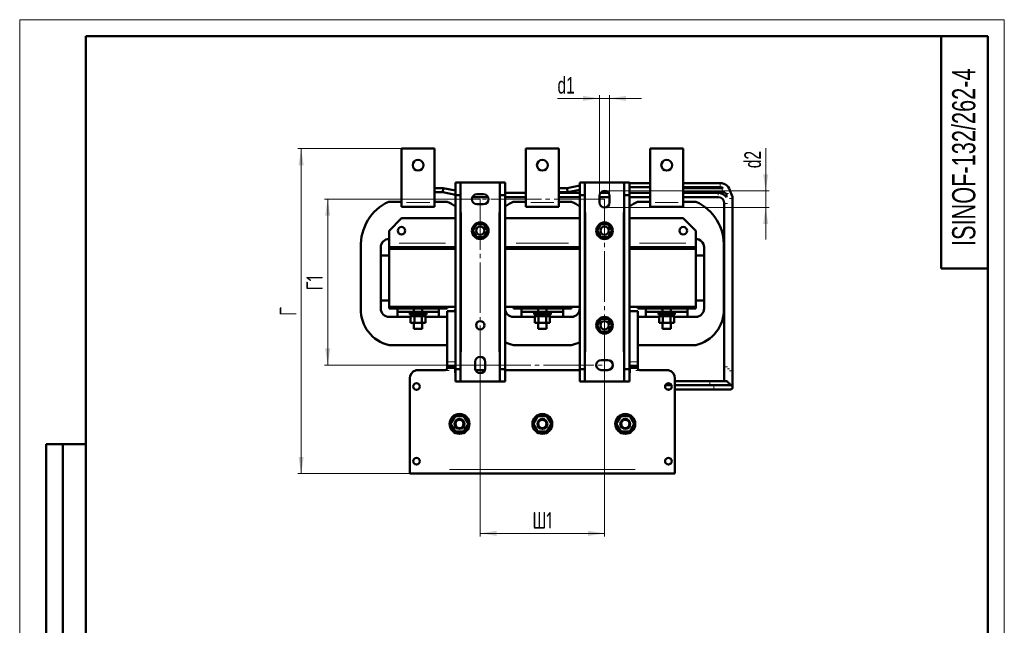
# Model space of a CAD drawing. Header units: millimetres. Extents: x 0 to 1188, y 0 to 1680.
# Tile 2 of 2: x 0 to 1188, y 950 to 1680. Entities that reach past the tile are written whole.
import ezdxf

# ---------------------------------------------------------------- set-up
doc = ezdxf.new("R2010")
doc.units = ezdxf.units.MM
doc.header["$LTSCALE"] = 4
doc.linetypes.add('SLD-Осевая', pattern=[19.05, 15.24, -1.27, 1.27, -1.27])
doc.linetypes.add('SLD-Сплошная', pattern=[0])
doc.styles.add('SLDTEXTSTYLE0', font='TXT', dxfattribs={"width": 0.7})
doc.styles.add('SLDTEXTSTYLE1', font='TXT', dxfattribs={"width": 0.7, "bigfont": 'bigfont'})
doc.dimstyles.new('SLDDIMSTYLE0', dxfattribs={"dimtxt": 20, "dimasz": 20, "dimexe": 0, "dimexo": 0.0625, "dimgap": 5, "dimtad": 2, "dimdec": 1, "dimrnd": 1e-09, "dimzin": 12, "dimdsep": 46, "dimtxsty": 'SLDTEXTSTYLE0', "dimsah": 1, "dimcen": 0.09, "dimadec": 0, "dimazin": 3, "dimtfac": 1, "dimtdec": 3, "dimtofl": 0, "dimtmove": 0, "dimatfit": 3, "dimfxl": 0, "dimfrac": 2, "dimtolj": 1, "dimtzin": 12, "dimarcsym": 0})
doc.dimstyles.new('SLDDIMSTYLE1', dxfattribs={"dimtxt": 20, "dimasz": 20, "dimexe": 0, "dimexo": 0.0625, "dimgap": 5, "dimtad": 2, "dimdec": 1, "dimrnd": 1e-09, "dimzin": 12, "dimdsep": 46, "dimtxsty": 'SLDTEXTSTYLE0', "dimsah": 1, "dimcen": 0.09, "dimadec": 0, "dimazin": 3, "dimtfac": 1, "dimtdec": 3, "dimtmove": 0, "dimatfit": 0, "dimfxl": 0, "dimfrac": 2, "dimtolj": 1, "dimtzin": 12, "dimarcsym": 0})

# ---------------------------------------------------------------- blocks, each defined once
blk = doc.blocks.new('_D_2')
at = {"color": 7, "linetype": 'SLD-Сплошная', "lineweight": 0}
for p, q in [((555.7, 1263.5), (555.7, 1056.5)), ((705.7, 1263.5), (705.7, 1056.5)), ((555.7, 1060.5), (705.7, 1060.5))]:
    blk.add_line(p, q, dxfattribs=at)
at = {"color": 7, "linetype": 'SLD-Сплошная', "lineweight": 18}
for points in [[(555.7, 1060.5), (575.7, 1057.4), (575.7, 1063.6)], [(705.7, 1060.5), (685.7, 1063.6), (685.7, 1057.4)]]:
    blk.add_solid(points, dxfattribs=at)
at = {"color": 7, "linetype": 'SLD-Сплошная', "lineweight": 18, "insert": (618.6, 1086.3), "char_height": 20, "attachment_point": 1, "style": 'SLDTEXTSTYLE1'}
blk.add_mtext('Ш1', dxfattribs=at)
blk = doc.blocks.new('_D_3')
at = {"color": 7, "linetype": 'SLD-Сплошная', "lineweight": 0}
for p, q in [((555.6, 1463.5), (367.6, 1463.5)), ((371.6, 1463.5), (371.6, 1263.5)), ((555.6, 1263.5), (367.6, 1263.5))]:
    blk.add_line(p, q, dxfattribs=at)
at = {"color": 7, "linetype": 'SLD-Сплошная', "lineweight": 18}
for points in [[(371.6, 1463.5), (368.5, 1443.5), (374.7, 1443.5)], [(371.6, 1263.5), (374.7, 1283.5), (368.5, 1283.5)]]:
    blk.add_solid(points, dxfattribs=at)
at = {"color": 7, "linetype": 'SLD-Сплошная', "lineweight": 18, "insert": (345.8, 1353.6), "char_height": 20, "attachment_point": 1, "rotation": 90, "style": 'SLDTEXTSTYLE1'}
blk.add_mtext('Г1', dxfattribs=at)
blk = doc.blocks.new('_D_4')
at = {"color": 7, "linetype": 'SLD-Сплошная', "lineweight": 0}
for p, q in [((460.6, 1524.5), (335.6, 1524.5)), ((339.6, 1132.5), (339.6, 1524.5)), ((470.6, 1132.5), (335.6, 1132.5))]:
    blk.add_line(p, q, dxfattribs=at)
at = {"color": 7, "linetype": 'SLD-Сплошная', "lineweight": 18}
for points in [[(339.6, 1524.5), (336.5, 1504.5), (342.7, 1504.5)], [(339.6, 1132.5), (342.7, 1152.5), (336.5, 1152.5)]]:
    blk.add_solid(points, dxfattribs=at)
at = {"color": 7, "linetype": 'SLD-Сплошная', "lineweight": 18, "insert": (313.8, 1322.8), "char_height": 20, "attachment_point": 1, "rotation": 90, "style": 'SLDTEXTSTYLE1'}
blk.add_mtext('Г', dxfattribs=at)
blk = doc.blocks.new('_D_5')
at = {"color": 7, "linetype": 'SLD-Сплошная', "lineweight": 0}
for p, q in [((699.7, 1585.1), (648.9, 1585.1)), ((699.7, 1467.5), (699.7, 1589.1)), ((699.7, 1585.1), (711.7, 1585.1)), ((711.7, 1467.5), (711.7, 1589.1)), ((711.7, 1585.1), (750.1, 1585.1))]:
    blk.add_line(p, q, dxfattribs=at)
at = {"color": 7, "linetype": 'SLD-Сплошная', "lineweight": 18}
for points in [[(699.7, 1585.1), (679.7, 1588.2), (679.7, 1582)], [(711.7, 1585.1), (731.7, 1582), (731.7, 1588.2)]]:
    blk.add_solid(points, dxfattribs=at)
at = {"color": 7, "linetype": 'SLD-Сплошная', "lineweight": 18, "insert": (648.9, 1610.9), "char_height": 20, "attachment_point": 1, "style": 'SLDTEXTSTYLE0'}
blk.add_mtext('d1', dxfattribs=at)
blk = doc.blocks.new('_D_6')
at = {"color": 7, "linetype": 'SLD-Сплошная', "lineweight": 0}
for p, q in [((900.1, 1473.5), (900.1, 1525.1)), ((705.7, 1473.5), (904.1, 1473.5)), ((900.1, 1473.5), (900.1, 1453.5)), ((705.7, 1453.5), (904.1, 1453.5)), ((900.1, 1453.5), (900.1, 1415))]:
    blk.add_line(p, q, dxfattribs=at)
at = {"color": 7, "linetype": 'SLD-Сплошная', "lineweight": 18}
for points in [[(900.1, 1473.5), (903.2, 1493.5), (897, 1493.5)], [(900.1, 1453.5), (897, 1433.5), (903.2, 1433.5)]]:
    blk.add_solid(points, dxfattribs=at)
at = {"color": 7, "linetype": 'SLD-Сплошная', "lineweight": 18, "insert": (874.3, 1500.9), "char_height": 20, "attachment_point": 1, "rotation": 90, "style": 'SLDTEXTSTYLE0'}
blk.add_mtext('d2', dxfattribs=at)

msp = doc.modelspace()

# ---------------------------------------------------------------- linework, layer by layer
at = {"color": 7, "linetype": 'SLD-Сплошная', "lineweight": 18}
for p, q in [((0, 1680), (1188, 1680)), ((0, 1680), (0, 0)), ((1188, 1680), (1188, 0))]:
    msp.add_line(p, q, dxfattribs=at)
at = {"color": 7, "linetype": 'SLD-Сплошная', "lineweight": 50}
for p, q in [((80, 1660), (80, 20)), ((1168, 1660), (80, 1660)), ((80, 1660), (80, 20)), ((1112, 1660), (1112, 1380)), ((1168, 20), (1168, 1660)), ((460.66, 1524.5), (500.66, 1524.5)), ((460.66, 1524.5), (460.66, 1459.5)), ((500.66, 1524.5), (500.66, 1459.5)), ((610.66, 1524.5), (650.66, 1524.5)), ((610.66, 1524.5), (610.66, 1459.5)), ((650.66, 1524.5), (650.66, 1459.5)), ((760.66, 1524.5), (800.66, 1524.5)), ((760.66, 1524.5), (760.66, 1459.5)), ((800.66, 1524.5), (800.66, 1459.5)), ((510.91, 1477), (500.66, 1477)), ((510.91, 1477), (510.41, 1472)), ((525.66, 1474.05), (510.91, 1477)), ((525.66, 1483.5), (531.91, 1483.5)), ((525.66, 1483.5), (525.66, 1468.5)), ((531.91, 1483.5), (531.91, 1468.5)), ((531.91, 1483.5), (533.16, 1483.5)), ((533.16, 1483.5), (578.16, 1483.5)), ((578.16, 1483.5), (579.41, 1483.5)), ((579.41, 1483.5), (585.66, 1483.5)), ((579.41, 1483.5), (579.41, 1468.5)), ((585.66, 1483.5), (585.66, 1468.5)), ((660.41, 1477), (650.66, 1477)), ((675.66, 1480.05), (660.41, 1477)), ((660.41, 1477), (660.91, 1472)), ((660.91, 1472), (675.66, 1474.95)), ((675.66, 1483.5), (681.91, 1483.5)), ((675.66, 1483.5), (675.66, 1468.5)), ((681.91, 1483.5), (681.91, 1468.5)), ((681.91, 1483.5), (683.16, 1483.5)), ((683.16, 1483.5), (728.16, 1483.5)), ((728.16, 1483.5), (729.41, 1483.5)), ((729.41, 1483.5), (735.66, 1483.5)), ((729.41, 1483.5), (729.41, 1468.5)), ((735.66, 1483.5), (735.66, 1468.5)), ((760.66, 1483), (735.66, 1483)), ((735.66, 1478), (760.66, 1478)), ((845.11, 1483), (800.66, 1483)), ((800.66, 1478), (845.11, 1478)), ((801.84, 1477), (800.66, 1477)), ((847.61, 1477), (801.84, 1477)), ((848.98, 1476.92), (847.61, 1477)), ((500.66, 1472), (510.41, 1472)), ((510.41, 1472), (525.66, 1468.95)), ((525.66, 1468.5), (531.91, 1468.5)), ((525.66, 1258.5), (525.66, 1468.5)), ((531.91, 1468.5), (531.91, 1258.5)), ((546.21, 1466), (565.12, 1466)), ((551.66, 1469.5), (559.66, 1469.5)), ((579.41, 1468.5), (585.66, 1468.5)), ((579.41, 1258.5), (579.41, 1468.5)), ((610.66, 1471), (585.66, 1471)), ((585.66, 1468.5), (585.66, 1258.5)), ((585.66, 1466), (610.66, 1466)), ((650.66, 1472), (660.91, 1472)), ((675.66, 1471), (650.66, 1471)), ((650.66, 1466), (675.66, 1466)), ((675.66, 1468.5), (681.91, 1468.5)), ((675.66, 1258.5), (675.66, 1468.5)), ((681.91, 1468.5), (681.91, 1258.5)), ((699.66, 1459.5), (699.66, 1467.5)), ((699.66, 1466), (711.66, 1466)), ((710.53, 1471), (700.79, 1471)), ((711.66, 1467.5), (711.66, 1459.5)), ((729.41, 1468.5), (735.66, 1468.5)), ((729.41, 1258.5), (729.41, 1468.5)), ((760.66, 1471), (735.66, 1471)), ((735.66, 1468.5), (735.66, 1258.5)), ((735.66, 1466), (760.66, 1466)), ((800.66, 1472), (801.84, 1472)), ((842.61, 1471), (800.66, 1471)), ((800.66, 1466), (842.61, 1466)), ((801.84, 1472), (847.61, 1472)), ((852.61, 1470.09), (852.61, 1466)), ((860.11, 1256.52), (860.11, 1464.5)), ((445.4, 1460.5), (460.66, 1460.5)), ((460.66, 1459.5), (460.66, 1454.5)), ((500.66, 1454.5), (460.66, 1454.5)), ((500.66, 1460.5), (515.92, 1460.5)), ((500.66, 1459.5), (500.66, 1454.5)), ((559.66, 1457.5), (551.66, 1457.5)), ((595.4, 1460.5), (610.66, 1460.5)), ((610.66, 1459.5), (610.66, 1454.5)), ((650.66, 1454.5), (610.66, 1454.5)), ((650.66, 1460.5), (665.92, 1460.5)), ((650.66, 1459.5), (650.66, 1454.5)), ((745.4, 1460.5), (760.66, 1460.5)), ((760.66, 1459.5), (760.66, 1454.5)), ((800.66, 1454.5), (760.66, 1454.5)), ((800.66, 1460.5), (815.92, 1460.5)), ((800.66, 1459.5), (800.66, 1454.5)), ((850.11, 1458.5), (850.11, 1261.52)), ((445.66, 1425.5), (460.66, 1440.5)), ((460.66, 1440.5), (525.66, 1440.5)), ((585.66, 1440.5), (675.66, 1440.5)), ((735.66, 1440.5), (800.66, 1440.5)), ((800.66, 1440.5), (815.66, 1425.5)), ((546.66, 1425.5), (551.16, 1433.29)), ((551.16, 1433.29), (560.16, 1433.29)), ((560.16, 1433.29), (564.66, 1425.5)), ((696.66, 1425.5), (701.16, 1433.29)), ((701.16, 1433.29), (710.16, 1433.29)), ((710.16, 1433.29), (714.66, 1425.5)), ((445.66, 1410.5), (445.66, 1425.5)), ((551.16, 1417.7), (546.66, 1425.5)), ((560.16, 1417.7), (551.16, 1417.7)), ((564.66, 1425.5), (560.16, 1417.7)), ((701.16, 1417.7), (696.66, 1425.5)), ((710.16, 1417.7), (701.16, 1417.7)), ((714.66, 1425.5), (710.16, 1417.7)), ((815.66, 1410.5), (815.66, 1425.5)), ((411.66, 1331.5), (411.66, 1405.46)), ((435.66, 1331.5), (435.66, 1405.5)), ((435.66, 1395.5), (435.66, 1405.5)), ((445.66, 1405.5), (445.66, 1410.5)), ((445.66, 1405.5), (445.66, 1403.5)), ((445.66, 1405.5), (515.66, 1405.5)), ((525.66, 1403.5), (445.66, 1403.5)), ((445.66, 1403.5), (445.66, 1333.5)), ((445.66, 1403.5), (515.66, 1403.5)), ((525.66, 1405.5), (515.66, 1405.5)), ((515.66, 1403.5), (515.66, 1405.5)), ((595.66, 1405.5), (585.66, 1405.5)), ((675.66, 1403.5), (585.66, 1403.5)), ((595.66, 1405.5), (595.66, 1403.5)), ((665.66, 1405.5), (595.66, 1405.5)), ((595.66, 1403.5), (665.66, 1403.5)), ((675.66, 1405.5), (665.66, 1405.5)), ((665.66, 1403.5), (665.66, 1405.5)), ((745.66, 1405.5), (735.66, 1405.5)), ((815.66, 1403.5), (735.66, 1403.5)), ((745.66, 1405.5), (745.66, 1403.5)), ((745.66, 1405.5), (815.66, 1405.5)), ((745.66, 1403.5), (815.66, 1403.5)), ((815.66, 1403.5), (815.66, 1405.5)), ((815.66, 1333.5), (815.66, 1403.5)), ((825.66, 1331.5), (825.66, 1405.5)), ((825.66, 1405.5), (825.66, 1395.5)), ((849.66, 1405.46), (849.66, 1331.5)), ((445.66, 1395.5), (435.66, 1395.5)), ((825.66, 1395.5), (815.66, 1395.5)), ((1112, 1380), (1168, 1380)), ((435.66, 1341.5), (445.66, 1341.5)), ((435.66, 1331.5), (435.66, 1341.5)), ((445.66, 1333.5), (525.66, 1333.5)), ((445.66, 1333.5), (445.66, 1331.5)), ((515.66, 1333.5), (445.66, 1333.5)), ((515.66, 1331.5), (445.66, 1331.5)), ((445.66, 1331.5), (445.66, 1331.5)), ((445.66, 1331.5), (455.66, 1331.5)), ((455.66, 1331.5), (455.66, 1321.5)), ((475.66, 1331.5), (475.66, 1327.5)), ((485.66, 1327.5), (485.66, 1331.5)), ((505.66, 1331.5), (515.66, 1331.5)), ((505.66, 1321.5), (505.66, 1331.5)), ((515.66, 1331.5), (515.66, 1333.5)), ((515.66, 1331.5), (515.66, 1331.5)), ((585.66, 1333.5), (675.66, 1333.5)), ((665.66, 1333.5), (595.66, 1333.5)), ((595.66, 1333.5), (595.66, 1331.5)), ((595.66, 1331.5), (665.66, 1331.5)), ((595.66, 1331.5), (595.66, 1331.5)), ((595.66, 1331.5), (605.66, 1331.5)), ((605.66, 1331.5), (605.66, 1321.5)), ((625.66, 1331.5), (625.66, 1327.5)), ((635.66, 1327.5), (635.66, 1331.5)), ((655.66, 1331.5), (665.66, 1331.5)), ((655.66, 1321.5), (655.66, 1331.5)), ((665.66, 1331.5), (665.66, 1333.5)), ((665.66, 1331.5), (665.66, 1331.5)), ((735.66, 1333.5), (815.66, 1333.5)), ((745.66, 1333.5), (745.66, 1331.5)), ((815.66, 1333.5), (745.66, 1333.5)), ((815.66, 1331.5), (745.66, 1331.5)), ((745.66, 1331.5), (745.66, 1331.5)), ((745.66, 1331.5), (755.66, 1331.5)), ((755.66, 1331.5), (755.66, 1321.5)), ((775.66, 1331.5), (775.66, 1327.5)), ((785.66, 1327.5), (785.66, 1331.5)), ((805.66, 1331.5), (815.66, 1331.5)), ((805.66, 1321.5), (805.66, 1331.5)), ((815.66, 1341.5), (825.66, 1341.5)), ((815.66, 1331.5), (815.66, 1333.5)), ((815.66, 1331.5), (815.66, 1331.5)), ((825.66, 1341.5), (825.66, 1331.5)), ((445.66, 1321.5), (471.66, 1321.5)), ((455.66, 1321.5), (445.66, 1321.5)), ((475.66, 1327.5), (455.66, 1327.5)), ((470.66, 1327.5), (470.66, 1325.9)), ((480.66, 1327.5), (470.66, 1327.5)), ((470.66, 1325.9), (470.66, 1324.3)), ((480.66, 1325.9), (470.66, 1325.9)), ((480.66, 1324.3), (470.66, 1324.3)), ((471.66, 1322.3), (471.66, 1314.3)), ((476.16, 1322.3), (471.66, 1322.3)), ((472.87, 1324.3), (472.87, 1322.3)), ((476.16, 1314.3), (476.16, 1322.3)), ((485.16, 1322.3), (476.16, 1322.3)), ((490.66, 1327.5), (480.66, 1327.5)), ((490.66, 1325.9), (480.66, 1325.9)), ((490.66, 1324.3), (480.66, 1324.3)), ((485.16, 1322.3), (485.16, 1314.3)), ((489.66, 1322.3), (485.16, 1322.3)), ((505.66, 1327.5), (485.66, 1327.5)), ((488.46, 1322.3), (488.46, 1324.3)), ((489.66, 1322.3), (489.66, 1314.3)), ((489.66, 1321.5), (515.66, 1321.5)), ((490.66, 1325.9), (490.66, 1327.5)), ((490.66, 1324.3), (490.66, 1325.9)), ((515.66, 1321.5), (505.66, 1321.5)), ((525.66, 1328.5), (515.66, 1328.5)), ((515.66, 1328.5), (515.66, 1267.5)), ((595.66, 1321.5), (621.66, 1321.5)), ((605.66, 1321.5), (595.66, 1321.5)), ((625.66, 1327.5), (605.66, 1327.5)), ((620.66, 1327.5), (620.66, 1325.9)), ((630.66, 1327.5), (620.66, 1327.5)), ((620.66, 1325.9), (620.66, 1324.3)), ((620.66, 1325.9), (630.66, 1325.9)), ((620.66, 1324.3), (630.66, 1324.3)), ((621.66, 1322.3), (621.66, 1314.3)), ((626.16, 1322.3), (621.66, 1322.3)), ((622.87, 1324.3), (622.87, 1322.3)), ((626.16, 1314.3), (626.16, 1322.3)), ((635.16, 1322.3), (626.16, 1322.3)), ((640.66, 1327.5), (630.66, 1327.5)), ((630.66, 1325.9), (640.66, 1325.9)), ((630.66, 1324.3), (640.66, 1324.3)), ((635.16, 1322.3), (635.16, 1314.3)), ((639.66, 1322.3), (635.16, 1322.3)), ((655.66, 1327.5), (635.66, 1327.5)), ((638.46, 1322.3), (638.46, 1324.3)), ((639.66, 1322.3), (639.66, 1314.3)), ((639.66, 1321.5), (665.66, 1321.5)), ((640.66, 1325.9), (640.66, 1327.5)), ((640.66, 1324.3), (640.66, 1325.9)), ((665.66, 1321.5), (655.66, 1321.5)), ((696.66, 1311.5), (701.16, 1319.29)), ((701.16, 1319.29), (710.16, 1319.29)), ((710.16, 1319.29), (714.66, 1311.5)), ((745.66, 1328.5), (735.66, 1328.5)), ((745.66, 1267.5), (745.66, 1328.5)), ((745.66, 1321.5), (771.66, 1321.5)), ((755.66, 1321.5), (745.66, 1321.5)), ((775.66, 1327.5), (755.66, 1327.5)), ((770.66, 1327.5), (770.66, 1325.9)), ((780.66, 1327.5), (770.66, 1327.5)), ((770.66, 1325.9), (770.66, 1324.3)), ((770.66, 1325.9), (780.66, 1325.9)), ((770.66, 1324.3), (780.66, 1324.3)), ((771.66, 1322.3), (771.66, 1314.3)), ((776.16, 1322.3), (771.66, 1322.3)), ((772.87, 1324.3), (772.87, 1322.3)), ((776.16, 1314.3), (776.16, 1322.3)), ((785.16, 1322.3), (776.16, 1322.3)), ((790.66, 1327.5), (780.66, 1327.5)), ((780.66, 1325.9), (790.66, 1325.9)), ((780.66, 1324.3), (790.66, 1324.3)), ((785.16, 1322.3), (785.16, 1314.3)), ((789.66, 1322.3), (785.16, 1322.3)), ((805.66, 1327.5), (785.66, 1327.5)), ((788.46, 1322.3), (788.46, 1324.3)), ((789.66, 1322.3), (789.66, 1314.3)), ((789.66, 1321.5), (815.66, 1321.5)), ((790.66, 1325.9), (790.66, 1327.5)), ((790.66, 1324.3), (790.66, 1325.9)), ((815.66, 1321.5), (805.66, 1321.5)), ((471.66, 1314.3), (476.16, 1314.3)), ((475.66, 1314.3), (475.66, 1307.04)), ((475.66, 1307.04), (485.66, 1307.04)), ((476.16, 1314.3), (485.16, 1314.3)), ((485.16, 1314.3), (489.66, 1314.3)), ((485.66, 1307.04), (485.66, 1314.3)), ((621.66, 1314.3), (626.16, 1314.3)), ((625.66, 1314.3), (625.66, 1307.04)), ((625.66, 1307.04), (635.66, 1307.04)), ((626.16, 1314.3), (635.16, 1314.3)), ((635.16, 1314.3), (639.66, 1314.3)), ((635.66, 1307.04), (635.66, 1314.3)), ((701.16, 1303.7), (696.66, 1311.5)), ((714.66, 1311.5), (710.16, 1303.7)), ((771.66, 1314.3), (776.16, 1314.3)), ((775.66, 1314.3), (775.66, 1307.04)), ((775.66, 1307.04), (785.66, 1307.04)), ((776.16, 1314.3), (785.16, 1314.3)), ((785.16, 1314.3), (789.66, 1314.3)), ((785.66, 1307.04), (785.66, 1314.3)), ((710.16, 1303.7), (701.16, 1303.7)), ((515.66, 1287.5), (445.66, 1287.5)), ((665.66, 1287.5), (595.66, 1287.5)), ((815.66, 1287.5), (745.66, 1287.5)), ((515.66, 1262.5), (515.66, 1267.5)), ((515.66, 1262.5), (525.66, 1262.5)), ((515.66, 1262.5), (515.66, 1260)), ((518.66, 1260), (515.66, 1260)), ((515.66, 1259.5), (515.66, 1260)), ((525.66, 1260), (518.66, 1260)), ((524.66, 1260), (524.66, 1259.04)), ((549.66, 1259.5), (549.66, 1267.5)), ((561.66, 1267.5), (561.66, 1259.5)), ((701.66, 1269.5), (709.66, 1269.5)), ((735.66, 1262.5), (745.66, 1262.5)), ((742.66, 1260), (735.66, 1260)), ((736.66, 1259.04), (736.66, 1260)), ((745.66, 1260), (742.66, 1260)), ((745.66, 1267.5), (745.66, 1262.5)), ((745.66, 1260), (745.66, 1262.5)), ((745.66, 1260), (745.66, 1259.5)), ((850.11, 1261.52), (850.11, 1244.02)), ((470.66, 1247.5), (470.66, 1137.5)), ((480.66, 1257.5), (513.66, 1257.5)), ((525.66, 1259.04), (524.66, 1259.04)), ((525.26, 1259.04), (525.26, 1254.24)), ((525.26, 1254.24), (525.66, 1254.24)), ((531.91, 1258.5), (525.66, 1258.5)), ((525.66, 1243.5), (525.66, 1258.5)), ((531.91, 1258.5), (531.91, 1243.5)), ((550, 1257.5), (561.32, 1257.5)), ((585.66, 1258.5), (579.41, 1258.5)), ((579.41, 1243.5), (579.41, 1258.5)), ((585.66, 1258.5), (585.66, 1243.5)), ((585.66, 1257.5), (675.66, 1257.5)), ((681.91, 1258.5), (675.66, 1258.5)), ((675.66, 1243.5), (675.66, 1258.5)), ((681.91, 1258.5), (681.91, 1243.5)), ((701.64, 1257.5), (709.68, 1257.5)), ((709.66, 1257.5), (701.66, 1257.5)), ((735.66, 1258.5), (729.41, 1258.5)), ((729.41, 1243.5), (729.41, 1258.5)), ((735.66, 1259.04), (736.66, 1259.04)), ((735.66, 1258.5), (735.66, 1243.5)), ((736.06, 1254.24), (735.66, 1254.24)), ((736.06, 1259.04), (736.06, 1254.24)), ((747.66, 1257.5), (780.66, 1257.5)), ((790.66, 1137.5), (790.66, 1247.5)), ((860.11, 1236.52), (860.11, 1256.52)), ((525.66, 1243.5), (531.91, 1243.5)), ((531.91, 1243.5), (533.16, 1243.5)), ((533.16, 1243.5), (578.16, 1243.5)), ((578.16, 1243.5), (579.41, 1243.5)), ((579.41, 1243.5), (585.66, 1243.5)), ((675.66, 1243.5), (681.91, 1243.5)), ((681.91, 1243.5), (683.16, 1243.5)), ((683.16, 1243.5), (728.16, 1243.5)), ((728.16, 1243.5), (729.41, 1243.5)), ((729.41, 1243.5), (735.66, 1243.5)), ((778.96, 1239.02), (786.36, 1239.02)), ((786.36, 1239.02), (778.96, 1239.02)), ((832.61, 1244.02), (790.66, 1244.02)), ((790.66, 1239.02), (832.61, 1239.02)), ((837.61, 1239.02), (790.66, 1239.02)), ((852.61, 1244.02), (832.61, 1244.02)), ((857.61, 1239.02), (837.61, 1239.02)), ((780.69, 1234.02), (784.63, 1234.02)), ((790.66, 1234.02), (837.61, 1234.02)), ((837.61, 1234.02), (857.61, 1234.02)), ((519.86, 1192.5), (525.26, 1201.85)), ((525.26, 1201.85), (536.06, 1201.85)), ((536.06, 1201.85), (541.46, 1192.5)), ((619.86, 1192.5), (625.26, 1201.85)), ((625.26, 1201.85), (636.06, 1201.85)), ((636.06, 1201.85), (641.46, 1192.5)), ((719.86, 1192.5), (725.26, 1201.85)), ((725.26, 1201.85), (736.06, 1201.85)), ((736.06, 1201.85), (741.46, 1192.5)), ((525.26, 1183.14), (519.86, 1192.5)), ((541.46, 1192.5), (536.06, 1183.14)), ((625.26, 1183.14), (619.86, 1192.5)), ((641.46, 1192.5), (636.06, 1183.14)), ((725.26, 1183.14), (719.86, 1192.5)), ((741.46, 1192.5), (736.06, 1183.14)), ((536.06, 1183.14), (525.26, 1183.14)), ((636.06, 1183.14), (625.26, 1183.14)), ((736.06, 1183.14), (725.26, 1183.14)), ((32, 688), (32, 1168)), ((80, 1168), (32, 1168)), ((32, 688), (32, 1168)), ((52, 688), (52, 1168)), ((52, 688), (52, 1168)), ((470.66, 1137.5), (470.66, 1132.5)), ((470.66, 1132.5), (790.66, 1132.5)), ((790.66, 1132.5), (790.66, 1137.5))]:
    msp.add_line(p, q, dxfattribs=at)
at = {"color": 8, "linetype": 'SLD-Сплошная', "lineweight": 18}
for p, q in [((845.11, 1483), (845.11, 1478)), ((847.61, 1477), (847.61, 1472)), ((855.33, 1470.5), (853.56, 1470.5)), ((857.61, 1464.5), (856.36, 1464.5)), ((860.11, 1464.5), (857.61, 1464.5)), ((466.66, 1459.5), (494.66, 1459.5)), ((616.66, 1459.5), (644.66, 1459.5)), ((766.66, 1459.5), (794.66, 1459.5)), ((853.86, 1458.5), (850.11, 1458.5)), ((533.16, 1447.5), (533.16, 1279.5)), ((578.16, 1279.5), (578.16, 1447.5)), ((683.16, 1447.5), (683.16, 1279.5)), ((728.16, 1279.5), (728.16, 1447.5)), ((513.66, 1410.5), (457.66, 1410.5)), ((662.16, 1410.5), (599.16, 1410.5)), ((803.66, 1410.5), (747.66, 1410.5)), ((517.16, 1267.5), (524.16, 1267.5)), ((518.66, 1260.37), (518.66, 1262.12)), ((737.16, 1267.5), (744.16, 1267.5)), ((742.66, 1262.12), (742.66, 1260.37)), ((850.11, 1261.52), (852.61, 1261.52)), ((852.61, 1261.52), (853.86, 1261.52)), ((518.1, 1257), (484.7, 1257)), ((559.48, 1257), (551.84, 1257)), ((662.16, 1257), (599.16, 1257)), ((776.63, 1257), (743.22, 1257)), ((854.01, 1259.02), (855.11, 1259.02)), ((855.11, 1259.02), (856.36, 1259.02)), ((856.51, 1256.52), (857.61, 1256.52)), ((857.61, 1256.52), (860.11, 1256.52)), ((832.61, 1244.02), (832.61, 1239.02)), ((837.61, 1239.02), (837.61, 1236.52)), ((837.61, 1236.52), (837.61, 1234.02)), ((518.66, 1137.5), (742.66, 1137.5))]:
    msp.add_line(p, q, dxfattribs=at)
at = {"color": 7, "linetype": 'SLD-Осевая', "lineweight": 18}
for p, q in [((705.66, 1463.5), (555.66, 1463.5)), ((555.66, 1463.5), (555.66, 1263.5)), ((705.66, 1263.5), (705.66, 1463.5)), ((555.66, 1263.5), (705.66, 1263.5))]:
    msp.add_line(p, q, dxfattribs=at)
at = {"color": 7, "linetype": 'SLD-Сплошная', "lineweight": 50, "flags": 128}
for points in [[(815.66, 1405.5), (815.66, 1405.59), (815.66, 1405.88), (815.66, 1406.34), (815.66, 1406.96), (815.66, 1407.72), (815.66, 1408.58), (815.66, 1409.52), (815.66, 1410.5)], [(525.2, 1328.5), (525.47, 1329.55), (525.66, 1331.5)], [(525.66, 1331.5), (525.47, 1329.55), (525.2, 1328.5)], [(735.66, 1331.5), (735.85, 1329.55), (736.12, 1328.5)], [(736.12, 1328.5), (735.85, 1329.55), (735.66, 1331.5)]]:
    msp.add_lwpolyline(points, dxfattribs=at)
at = {"color": 7, "linetype": 'SLD-Сплошная', "lineweight": 50}
for centre, radius in [((480.66, 1504.5), 6.5), ((630.66, 1504.5), 6.5), ((780.66, 1504.5), 6.5), ((460.66, 1425.5), 4.5), ((555.66, 1425.5), 10), ((555.66, 1425.5), 5), ((705.66, 1425.5), 10), ((705.66, 1425.5), 5), ((800.66, 1425.5), 4.5), ((705.66, 1311.5), 10), ((555.66, 1311.5), 5), ((705.66, 1311.5), 5), ((478.66, 1237.5), 4), ((782.66, 1237.5), 4), ((530.66, 1192.5), 12), ((630.66, 1192.5), 12), ((730.66, 1192.5), 12), ((530.66, 1192.5), 6), ((530.66, 1192.5), 5), ((630.66, 1192.5), 6), ((630.66, 1192.5), 5), ((730.66, 1192.5), 6), ((730.66, 1192.5), 5), ((478.66, 1147.5), 4), ((782.66, 1147.5), 4)]:
    msp.add_circle(centre, radius, dxfattribs=at)
for centre, radius, start, end in [((705.66, 1467.5), 6, 0, 180), ((845.11, 1470.5), 12.5, 7.5498, 90), ((845.11, 1470.5), 7.5, 58.94081, 90), ((551.66, 1463.5), 6, 90, 270), ((559.66, 1463.5), 6, 270, 90), ((842.61, 1458.5), 12.5, 36.8699, 89.99064), ((842.61, 1458.5), 7.5, 0, 90), ((847.61, 1464.5), 7.5, 48.18969, 90), ((847.61, 1464.5), 12.5, 0, 37.68993), ((469.27, 1408), 57.66, 114.44672, 182.52408), ((492.05, 1408), 57.66, 54.35098, 65.55328), ((619.27, 1408), 57.66, 114.44672, 125.64897), ((642.05, 1408), 57.66, 54.35098, 65.55328), ((705.66, 1459.5), 6, 180, 0), ((769.27, 1408), 57.66, 114.44672, 125.64897), ((792.05, 1408), 57.66, 357.47592, 65.55328), ((445.66, 1405.5), 10, 90, 180), ((815.66, 1405.5), 10, 0, 90), ((455.43, 1330.18), 43.79, 178.28146, 257.10702), ((445.66, 1331.5), 10, 180, 270), ((595.66, 1331.5), 10, 180, 270), ((665.66, 1331.5), 10, 270, 0), ((805.89, 1330.18), 43.79, 282.89298, 1.71854), ((815.66, 1331.5), 10, 270, 0), ((605.43, 1330.18), 43.79, 243.16075, 257.10702), ((655.89, 1330.18), 43.79, 282.89298, 296.83931), ((555.66, 1267.5), 6, 0, 180), ((555.66, 1259.5), 6, 180, 0), ((701.66, 1263.5), 6, 90, 270), ((709.66, 1263.5), 6, 270, 90), ((480.66, 1247.5), 10, 108.19487, 180), ((780.66, 1247.5), 10, 360, 71.80513), ((852.61, 1241.52), 2.5, 0, 90), ((855.11, 1239.02), 2.5, 0, 90), ((857.61, 1236.52), 2.5, 0, 90), ((857.61, 1236.52), 2.5, 270, 0)]:
    msp.add_arc(centre, radius, start, end, dxfattribs=at)
at = {"color": 8, "linetype": 'SLD-Сплошная', "lineweight": 18}
for points, knots in [([(801.84, 1476.92), (801.84, 1476.9), (801.84, 1476.83), (801.84, 1476.48), (801.84, 1476.26)], [0, 0, 0, 0, 0.38101963, 1, 1, 1, 1]), ([(801.84, 1474.13), (801.84, 1473.93), (801.84, 1473.4), (801.84, 1472.98), (801.84, 1472.73)], [0, 0, 0, 0, 0.3810196, 1, 1, 1, 1]), ([(842.61, 1470.85), (842.61, 1470.84), (842.61, 1470.77), (842.61, 1470.29), (842.61, 1469.48), (842.61, 1468.82), (842.61, 1468.5)], [0, 0, 0, 0, 0.0715309, 0.3810206, 0.6905103, 1, 1, 1, 1])]:
    msp.add_open_spline(points, degree=3, knots=knots, dxfattribs=at)
at = {"color": 7, "linetype": 'SLD-Сплошная', "lineweight": 50}
for points, knots in [([(513.66, 1257.5), (513.81, 1257.5), (513.96, 1257.51), (514.25, 1257.58), (514.39, 1257.63), (514.79, 1257.82), (515.02, 1258.01), (515.29, 1258.33), (515.37, 1258.45), (515.49, 1258.68), (515.54, 1258.79), (515.64, 1259.13), (515.66, 1259.33), (515.66, 1259.5)], [0, 0, 0, 0, 0.125, 0.125, 0.25, 0.25, 0.5, 0.5, 0.625, 0.625, 0.75, 0.75, 1, 1, 1, 1]), ([(745.66, 1259.5), (745.66, 1259.41), (745.67, 1259.32), (745.69, 1259.13), (745.72, 1259.02), (745.78, 1258.79), (745.83, 1258.68), (745.95, 1258.45), (746.03, 1258.33), (746.21, 1258.12), (746.31, 1258.01), (746.54, 1257.83), (746.66, 1257.76), (746.93, 1257.63), (747.07, 1257.58), (747.36, 1257.51), (747.51, 1257.5), (747.66, 1257.5)], [0, 0, 0, 0, 0.125, 0.125, 0.25, 0.25, 0.375, 0.375, 0.5, 0.5, 0.625, 0.625, 0.75, 0.75, 0.875, 0.875, 1, 1, 1, 1]), ([(477.54, 1257), (478.05, 1257.16), (478.56, 1257.29), (479.6, 1257.45), (480.13, 1257.5), (480.66, 1257.5)], [0, 0, 0, 0, 0.5, 0.5, 1, 1, 1, 1]), ([(780.66, 1257.5), (781.19, 1257.5), (781.72, 1257.45), (782.76, 1257.29), (783.28, 1257.16), (783.78, 1257)], [0, 0, 0, 0, 0.5, 0.5, 1, 1, 1, 1])]:
    msp.add_open_spline(points, degree=3, knots=knots, dxfattribs=at)

# ---------------------------------------------------------------- texts
at = {"color": 7, "linetype": 'Continuous', "lineweight": 0, "insert": (1125.05, 1514.13), "char_height": 28, "attachment_point": 2, "rotation": 90, "style": 'SLDTEXTSTYLE0'}
msp.add_mtext('ISINOF-132/262-4', dxfattribs=at)

# ---------------------------------------------------------------- dimensions: what is measured, and where the dimension line sits
at = {"color": 7, "linetype": 'SLD-Сплошная', "lineweight": 18}
for base, p1, p2, text, dimstyle, picture, middle in [((711.66, 1585.1), (699.66, 1467.5), (711.66, 1467.5), 'd1', 'SLDDIMSTYLE1', '_D_5', (658.82, 1585.1)), ((705.66, 1060.5), (555.66, 1263.5), (705.66, 1263.5), 'Ш1', 'SLDDIMSTYLE0', '_D_2', (630.66, 1060.5))]:
    dim = msp.add_linear_dim(base=base, p1=p1, p2=p2, text=text, dimstyle=dimstyle, dxfattribs=at)
    dim.commit()
    dim.dimension.update_dxf_attribs({"geometry": picture, "text_midpoint": middle, "dimtype": 160})
for base, p1, p2, text, dimstyle, picture, middle in [((900.11, 1453.5), (705.66, 1473.5), (705.66, 1453.5), 'd2', 'SLDDIMSTYLE1', '_D_6', (900.11, 1512.97)), ((339.61, 1524.5), (470.66, 1132.5), (460.66, 1524.5), 'Г', 'SLDDIMSTYLE0', '_D_4', (339.61, 1328.5)), ((371.61, 1263.5), (555.66, 1463.5), (555.66, 1263.5), 'Г1', 'SLDDIMSTYLE0', '_D_3', (371.61, 1363.5))]:
    dim = msp.add_linear_dim(base=base, p1=p1, p2=p2, angle=90, text=text, dimstyle=dimstyle, dxfattribs=at)
    dim.commit()
    dim.dimension.update_dxf_attribs({"geometry": picture, "text_midpoint": middle, "dimtype": 160})

doc.saveas('drawing.dxf')
